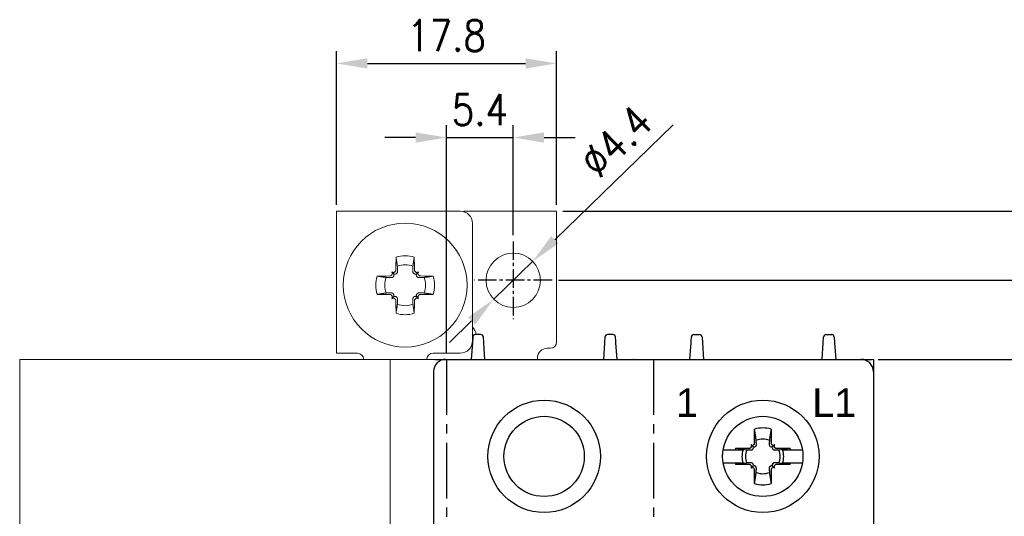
# Model space of a CAD drawing. Header units: millimetres. Extents: x -556 to 0, y 0 to 403.
# Tile 29 of 30: x -135 to -55, y 249 to 289. Entities that reach past the tile are written whole.
import ezdxf

# ---------------------------------------------------------------- set-up
doc = ezdxf.new("R2010")
doc.units = ezdxf.units.MM
doc.header["$LTSCALE"] = 2
doc.linetypes.add('CENTER2', pattern=[1.125, 0.75, -0.125, 0.125, -0.125])
doc.layers.get('DEFPOINTS').update_dxf_attribs({"color": 3})
doc.layers.add('0-CL', color=3, linetype='CENTER2')
doc.layers.add('0-DIM', color=3, linetype='Continuous')
doc.styles.add('ROMANS', font='romans.shx', dxfattribs={"width": 0.85})
doc.dimstyles.new('STAND01', dxfattribs={"dimtxt": 2.5, "dimasz": 2.5, "dimexe": 1, "dimexo": 0.5, "dimgap": 1, "dimtad": 1, "dimdec": 8, "dimdsep": 46, "dimtxsty": 'ROMANS', "dimcen": 0.09, "dimadec": 8, "dimazin": 2, "dimtp": 0.05, "dimtm": 0.05, "dimtfac": 0.6, "dimtdec": 8, "dimtmove": 0, "dimatfit": 0, "dimfxl": 1, "dimtolj": 1, "dimarcsym": 0})

# ---------------------------------------------------------------- blocks, each defined once
blk = doc.blocks.new('*D43')
at = {"layer": '0-DIM', "color": 0, "lineweight": -2, "transparency": 16777216}
for p, q in [((-91, 267.75), (-46.5, 267.75)), ((-47.5, 169.85), (-47.5, 265.25)), ((-66.8, 167.35), (-46.5, 167.35))]:
    blk.add_line(p, q, dxfattribs=at)
at = {"layer": '0-DIM', "color": 0, "transparency": 16777216}
for points in [[(-47.917, 265.25), (-47.083, 265.25), (-47.5, 267.75)], [(-47.917, 169.85), (-47.083, 169.85), (-47.5, 167.35)]]:
    blk.add_solid(points, dxfattribs=at)
at = {"layer": 'DEFPOINTS', "color": 0, "transparency": 16777216}
for p in [(-91.5, 267.75), (-47.5, 267.75), (-67.3, 167.35)]:
    blk.add_point(p, dxfattribs=at)
at = {"layer": '0-DIM', "color": 0, "transparency": 16777216, "insert": (-49.75, 217.55), "char_height": 2.5, "attachment_point": 5, "rotation": 90, "style": 'ROMANS'}
blk.add_mtext('\\A1;100.4', dxfattribs=at)
blk = doc.blocks.new('*D44')
at = {"layer": '0-DIM', "color": 0, "lineweight": -2, "transparency": 16777216}
for p, q in [((-90.65, 273.35), (-39.5, 273.35)), ((-40.5, 270.85), (-40.5, 165.85)), ((-65.55, 163.35), (-39.5, 163.35))]:
    blk.add_line(p, q, dxfattribs=at)
at = {"layer": '0-DIM', "color": 0, "transparency": 16777216}
for points in [[(-40.917, 270.85), (-40.083, 270.85), (-40.5, 273.35)], [(-40.917, 165.85), (-40.083, 165.85), (-40.5, 163.35)]]:
    blk.add_solid(points, dxfattribs=at)
at = {"layer": 'DEFPOINTS', "color": 0, "transparency": 16777216}
for p in [(-91.15, 273.35), (-66.05, 163.35), (-40.5, 163.35)]:
    blk.add_point(p, dxfattribs=at)
at = {"layer": '0-DIM', "color": 0, "transparency": 16777216, "insert": (-43.405, 218.35), "char_height": 2.5, "attachment_point": 5, "rotation": 90, "style": 'ROMANS'}
blk.add_mtext('\\A1;110 [4.33"]', dxfattribs=at)
blk = doc.blocks.new('*D45')
at = {"layer": '0-DIM', "color": 0, "lineweight": -2, "transparency": 16777216}
for p, q in [((-65.1, 261.35), (-52.5, 261.35)), ((-53.5, 173.85), (-53.5, 258.85)), ((-65, 171.35), (-52.5, 171.35))]:
    blk.add_line(p, q, dxfattribs=at)
at = {"layer": '0-DIM', "color": 0, "transparency": 16777216}
for points in [[(-53.917, 258.85), (-53.083, 258.85), (-53.5, 261.35)], [(-53.917, 173.85), (-53.083, 173.85), (-53.5, 171.35)]]:
    blk.add_solid(points, dxfattribs=at)
at = {"layer": 'DEFPOINTS', "color": 0, "transparency": 16777216}
for p in [(-65.6, 261.35), (-53.5, 261.35), (-65.5, 171.35)]:
    blk.add_point(p, dxfattribs=at)
at = {"layer": '0-DIM', "color": 0, "transparency": 16777216, "insert": (-55.75, 216.35), "char_height": 2.5, "attachment_point": 5, "rotation": 90, "style": 'ROMANS'}
blk.add_mtext('\\A1;90', dxfattribs=at)
blk = doc.blocks.new('*D46')
at = {"layer": '0-DIM', "color": 0, "lineweight": -2, "transparency": 16777216}
for p, q in [((-91.282, 271.029), (-81.718, 280.341)), ((-96.226, 266.215), (-93.074, 269.285)), ((-98.018, 264.471), (-99.809, 262.727))]:
    blk.add_line(p, q, dxfattribs=at)
at = {"layer": '0-DIM', "color": 0, "transparency": 16777216}
for points in [[(-91.573, 271.327), (-90.992, 270.73), (-93.074, 269.285)], [(-98.308, 264.77), (-97.727, 264.173), (-96.226, 266.215)]]:
    blk.add_solid(points, dxfattribs=at)
at = {"layer": 'DEFPOINTS', "color": 0, "transparency": 16777216}
for p in [(-93.074, 269.285), (-96.226, 266.215)]:
    blk.add_point(p, dxfattribs=at)
at = {"layer": '0-DIM', "color": 0, "transparency": 16777216, "insert": (-86.324, 278.997), "char_height": 2.5, "attachment_point": 5, "rotation": 44.23397, "style": 'ROMANS'}
blk.add_mtext('\\A1;∅4.4', dxfattribs=at)
blk = doc.blocks.new('*D53')
at = {"layer": '0-DIM', "color": 0, "lineweight": -2, "transparency": 16777216}
for p, q in [((-108.95, 273.85), (-108.95, 286.303)), ((-91.15, 273.85), (-91.15, 286.303)), ((-106.45, 285.303), (-93.65, 285.303))]:
    blk.add_line(p, q, dxfattribs=at)
at = {"layer": '0-DIM', "color": 0, "transparency": 16777216}
for points in [[(-106.45, 285.719), (-106.45, 284.886), (-108.95, 285.303)], [(-93.65, 285.719), (-93.65, 284.886), (-91.15, 285.303)]]:
    blk.add_solid(points, dxfattribs=at)
at = {"layer": 'DEFPOINTS', "color": 0, "transparency": 16777216}
for p in [(-91.15, 285.303), (-108.95, 273.35), (-91.15, 273.35)]:
    blk.add_point(p, dxfattribs=at)
at = {"layer": '0-DIM', "color": 0, "transparency": 16777216, "insert": (-100.05, 287.553), "char_height": 2.5, "attachment_point": 5, "style": 'ROMANS'}
blk.add_mtext('\\A1;17.8', dxfattribs=at)
blk = doc.blocks.new('*D54')
at = {"layer": '0-DIM', "color": 0, "lineweight": -2, "transparency": 16777216}
for p, q in [((-100.05, 261.85), (-100.05, 280.304)), ((-94.65, 271.4), (-94.65, 280.304)), ((-102.55, 279.304), (-105.05, 279.304)), ((-100.05, 279.304), (-94.65, 279.304)), ((-92.15, 279.304), (-89.65, 279.304))]:
    blk.add_line(p, q, dxfattribs=at)
at = {"layer": '0-DIM', "color": 0, "transparency": 16777216}
for points in [[(-102.55, 279.72), (-102.55, 278.887), (-100.05, 279.304)], [(-92.15, 279.72), (-92.15, 278.887), (-94.65, 279.304)]]:
    blk.add_solid(points, dxfattribs=at)
at = {"layer": 'DEFPOINTS', "color": 0, "transparency": 16777216}
for p in [(-94.65, 279.304), (-94.65, 270.9), (-100.05, 261.35)]:
    blk.add_point(p, dxfattribs=at)
at = {"layer": '0-DIM', "color": 0, "transparency": 16777216, "insert": (-97.35, 281.554), "char_height": 2.5, "attachment_point": 5, "style": 'ROMANS'}
blk.add_mtext('\\A1;5.4', dxfattribs=at)
blk = doc.blocks.new('*D55')
at = {"layer": '0-DIM', "color": 0, "lineweight": -2, "transparency": 16777216}
for p, q in [((-90.65, 273.35), (-32.5, 273.35)), ((-33.5, 270.85), (-33.5, 145.854)), ((-83.376, 143.354), (-32.5, 143.354))]:
    blk.add_line(p, q, dxfattribs=at)
at = {"layer": '0-DIM', "color": 0, "transparency": 16777216}
for points in [[(-33.917, 270.85), (-33.083, 270.85), (-33.5, 273.35)], [(-33.917, 145.854), (-33.083, 145.854), (-33.5, 143.354)]]:
    blk.add_solid(points, dxfattribs=at)
at = {"layer": 'DEFPOINTS', "color": 0, "transparency": 16777216}
for p in [(-91.15, 273.35), (-83.876, 143.354), (-33.5, 143.354)]:
    blk.add_point(p, dxfattribs=at)
at = {"layer": '0-DIM', "color": 0, "transparency": 16777216, "insert": (-36.405, 208.352), "char_height": 2.5, "attachment_point": 5, "rotation": 90, "style": 'ROMANS'}
blk.add_mtext('\\A1;130 [5.12"]', dxfattribs=at)
blk = doc.blocks.new('CGI1005-00')
at = {"linetype": 'Continuous', "lineweight": 0}
for p, q in [((-108.95, 273.35), (-108.95, 261.85)), ((-107.25, 273.35), (-108.95, 273.35)), ((-98.95, 273.35), (-107.25, 273.35)), ((-91.15, 273.35), (-98.65, 273.35)), ((-98.65, 273.35), (-98.65, 273.3039392)), ((-91.15, 271.65), (-91.15, 273.35)), ((-97.95, 272.35), (-97.95, 262.85)), ((-91.15, 271.65), (-91.15, 262.75)), ((-104.36032679, 268.31032679), (-104.48867431, 268.43867431)), ((-102.43967321, 268.31032679), (-102.31132569, 268.43867431)), ((-104.36032679, 266.38967321), (-104.48867431, 266.26132569)), ((-102.43967321, 266.38967321), (-102.31132569, 266.26132569)), ((-91.65, 262.25), (-91.9, 262.25)), ((-108.95, 261.85), (-107.25, 261.85)), ((-101.14183441, 261.85), (-98.95, 261.85)), ((-92.7, 261.45), (-92.7, 261.35)), ((-101.63993176, 261.39357787), (-101.64374433, 261.35)), ((-84.88993176, 261.39357787), (-84.89374433, 261.35))]:
    blk.add_line(p, q, dxfattribs=at)
for p, q in [((-97.92911308, 263.1633038), (-97.96160742, 262.6758887)), ((-97.27044395, 263.35), (-97.72955605, 263.35)), ((-97.03839258, 262.6758887), (-97.07088692, 263.1633038)), ((-87.22911308, 263.1633038), (-87.26160742, 262.6758887)), ((-86.57044395, 263.35), (-87.02955605, 263.35)), ((-86.35, 262.85), (-86.37088692, 263.1633038)), ((-80.25, 262.85), (-80.22911308, 263.1633038)), ((-80.02955605, 263.35), (-79.57044395, 263.35)), ((-79.37088692, 263.1633038), (-79.33839258, 262.6758887)), ((-69.56160742, 262.6758887), (-69.52911308, 263.1633038)), ((-69.32955605, 263.35), (-68.87044395, 263.35)), ((-68.67088692, 263.1633038), (-68.63839258, 262.6758887)), ((-97.96160742, 262.6758887), (-98.05, 261.35)), ((-96.95, 261.35), (-97.03839258, 262.6758887)), ((-87.26160742, 262.6758887), (-87.35, 261.35)), ((-86.33839258, 262.6758887), (-86.35, 262.85)), ((-86.25, 261.35), (-86.33839258, 262.6758887)), ((-80.35, 261.35), (-80.26160742, 262.6758887)), ((-80.26160742, 262.6758887), (-80.25, 262.85)), ((-79.33839258, 262.6758887), (-79.25, 261.35)), ((-69.65, 261.35), (-69.56160742, 262.6758887)), ((-68.63839258, 262.6758887), (-68.55, 261.35)), ((-101, 261.35), (-65.6, 261.35)), ((-100.1, 261.35), (-66.5, 261.35)), ((-100.1, 261.35), (-66.5, 261.35)), ((-65.5, 261.35), (-65.5, 171.35)), ((-101.1, 260.35), (-101.1, 172.35)), ((-65.5, 260.35), (-65.5, 260.1146085)), ((-65.5, 260.35), (-65.5, 172.35)), ((-65.5, 260.1146085), (-65.5, 258.43446465)), ((-65.5, 258.43446465), (-65.5, 246.9702589)), ((-75.11380726, 254.584631), (-75.116874, 255.70119946)), ((-75.02426151, 255.08766121), (-75.116874, 255.70119946)), ((-73.783126, 255.70119946), (-73.87573848, 255.08766121)), ((-73.783126, 255.70119946), (-73.78619273, 254.584631)), ((-75.26317168, 254.31317169), (-75.40316864, 254.45316865)), ((-75.18047734, 254.45255701), (-75.15962232, 254.47341203)), ((-75.03684301, 254.30892267), (-75.01611434, 254.32990404)), ((-73.88388566, 254.32990404), (-73.86315699, 254.30892267)), ((-73.74037767, 254.47341203), (-73.71952266, 254.45255701)), ((-73.63682831, 254.31317169), (-73.49683135, 254.45316865)), ((-77.65485742, 254.0398045), (-76.68575738, 254.0398045)), ((-76.68575738, 254.0398045), (-76.04970481, 254.0398045)), ((-76.65119945, 254.166874), (-75.534631, 254.16380726)), ((-76.65119945, 254.166874), (-76.0376612, 254.07426151)), ((-76.0376612, 254.07426151), (-75.80738972, 254.0398045)), ((-75.42341202, 254.20962232), (-75.402557, 254.23047734)), ((-75.27990404, 254.06611434), (-75.25892267, 254.08684301)), ((-73.64107732, 254.08684301), (-73.62009595, 254.06611434)), ((-73.49744299, 254.23047734), (-73.47658797, 254.20962232)), ((-73.36536899, 254.16380726), (-72.24880054, 254.166874)), ((-73.15284181, 254.03083688), (-73.09261027, 254.0398045)), ((-73.09261027, 254.0398045), (-72.86233879, 254.07426151)), ((-72.86233879, 254.07426151), (-72.24880054, 254.166874)), ((-72.85029518, 254.0398045), (-72.21424261, 254.0398045)), ((-72.21424261, 254.0398045), (-71.24514257, 254.0398045)), ((-76.68575738, 252.9601955), (-77.65485742, 252.9601955)), ((-76.04970481, 252.9601955), (-76.68575738, 252.9601955)), ((-76.0376612, 252.92573849), (-76.65119945, 252.833126)), ((-75.534631, 252.83619274), (-76.65119945, 252.833126)), ((-75.80738972, 252.9601955), (-76.0376612, 252.92573849)), ((-75.402557, 252.76952266), (-75.42341202, 252.79037768)), ((-75.26317168, 252.68682832), (-75.40316864, 252.54683136)), ((-75.25892267, 252.91315699), (-75.27990404, 252.93388566)), ((-75.01611434, 252.67009596), (-75.03684301, 252.69107733)), ((-73.86315699, 252.69107733), (-73.88388566, 252.67009596)), ((-73.62009595, 252.93388566), (-73.64107732, 252.91315699)), ((-73.63682831, 252.68682832), (-73.49683135, 252.54683136)), ((-73.47658797, 252.79037768), (-73.49744299, 252.76952266)), ((-72.24880054, 252.833126), (-73.36536899, 252.83619274)), ((-73.09261027, 252.9601955), (-73.15284181, 252.96916312)), ((-72.86233879, 252.92573849), (-73.09261027, 252.9601955)), ((-72.24880054, 252.833126), (-72.86233879, 252.92573849)), ((-72.21424261, 252.9601955), (-72.85029518, 252.9601955)), ((-71.24514257, 252.9601955), (-72.21424261, 252.9601955)), ((-75.15962232, 252.52658798), (-75.18047734, 252.54744299)), ((-75.116874, 251.29880054), (-75.11380726, 252.415369)), ((-75.116874, 251.29880054), (-75.02426151, 251.9123388)), ((-73.87573848, 251.9123388), (-73.783126, 251.29880054)), ((-73.78619273, 252.415369), (-73.783126, 251.29880054)), ((-73.71952266, 252.54744299), (-73.74037767, 252.52658798))]:
    blk.add_line(p, q)
at = {"color": 0, "linetype": 'Continuous', "lineweight": 0}
for p, q in [((-134.6, 171.35), (-134.6, 261.35)), ((-65.5, 261.35), (-134.6, 261.35)), ((-104.6, 171.35), (-104.6, 261.35)), ((-101.63993176, 261.39357787), (-101.64374433, 261.35)), ((-65.5, 171.35), (-65.5, 261.35))]:
    blk.add_line(p, q, dxfattribs=at)
for points in [[(-74.98083688, 254.79715819), (-74.98083688, 254.79715819, 0.0003477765), (-75.02426151, 255.08766121)], [(-73.87573848, 255.08766121), (-73.87573848, 255.08766121, 0.0003477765), (-73.91916312, 254.79715819)], [(-75.26317168, 254.31317169, 0.1938267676), (-75.14866318, 254.26398471, 0.2050295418), (-75.03684301, 254.30892267)], [(-75.25892267, 254.08684301, 0.249296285), (-75.21667602, 254.2251775, 0.1518698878), (-75.26317168, 254.31317169)], [(-75.01611434, 254.32990404, 0.1057065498), (-74.98210792, 254.38323038, 0.0970080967), (-74.9720662, 254.44288994)], [(-74.9720662, 254.44288994), (-74.9720662, 254.44288994, 0.0003123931), (-74.98083688, 254.79715819)], [(-73.92793379, 254.44288994, 0.1621469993), (-73.89931476, 254.34825843, 0.0395956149), (-73.88388566, 254.32990404)], [(-73.91916312, 254.79715819), (-73.91916312, 254.79715819, 0.0002825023), (-73.92793379, 254.44288994)], [(-73.86315699, 254.30892267, 0.2492962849), (-73.72482249, 254.26667602, 0.1518698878), (-73.63682831, 254.31317169)], [(-73.63682831, 254.31317169, 0.1938267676), (-73.68601528, 254.19866318, 0.2050295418), (-73.64107732, 254.08684301)], [(-75.80738972, 254.0398045), (-75.80738972, 254.0398045, 0.0000902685), (-75.74715819, 254.03083688)], [(-75.74715819, 254.03083688), (-75.74715819, 254.03083688, 0.0002916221), (-75.39288994, 254.0220662)], [(-75.39288994, 254.0220662), (-75.39288994, 254.0220662, 0.1271903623), (-75.31596641, 254.0398045)], [(-75.31596641, 254.0398045), (-75.31596641, 254.0398045, 0.0741445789), (-75.27990404, 254.06611434)], [(-73.62009595, 254.06611434), (-73.62009595, 254.06611434, 0.0741605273), (-73.58403358, 254.0398045)], [(-73.58403358, 254.0398045), (-73.58403358, 254.0398045, 0.1275463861), (-73.50711005, 254.0220662)], [(-73.50711005, 254.0220662), (-73.50711005, 254.0220662, 0.0003019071), (-73.15284181, 254.03083688)], [(-75.74715819, 252.96916312), (-75.74715819, 252.96916312, 0.0000912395), (-75.80738972, 252.9601955)], [(-75.39288994, 252.9779338), (-75.39288994, 252.9779338, 0.0002916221), (-75.74715819, 252.96916312)], [(-75.31596641, 252.9601955), (-75.31596641, 252.9601955, 0.1275463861), (-75.39288994, 252.9779338)], [(-75.27990404, 252.93388566), (-75.27990404, 252.93388566, 0.0741605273), (-75.31596641, 252.9601955)], [(-75.26317168, 252.68682832, 0.1938267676), (-75.21398471, 252.80133682, 0.2050295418), (-75.25892267, 252.91315699)], [(-75.03684301, 252.69107733, 0.249296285), (-75.1751775, 252.73332398, 0.1518698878), (-75.26317168, 252.68682832)], [(-74.9720662, 252.55711006, 0.1621469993), (-75.00068524, 252.65174157, 0.0395956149), (-75.01611434, 252.67009596)], [(-73.88388566, 252.67009596, 0.1057065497), (-73.91789207, 252.61676963, 0.0970080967), (-73.92793379, 252.55711006)], [(-73.63682831, 252.68682832, 0.1938267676), (-73.75133682, 252.73601529, 0.2050295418), (-73.86315699, 252.69107733)], [(-73.64107732, 252.91315699, 0.2492962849), (-73.68332398, 252.7748225, 0.1518698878), (-73.63682831, 252.68682832)], [(-73.58403358, 252.9601955), (-73.58403358, 252.9601955, 0.0741445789), (-73.62009595, 252.93388566)], [(-73.50711005, 252.9779338), (-73.50711005, 252.9779338, 0.1271903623), (-73.58403358, 252.9601955)], [(-73.15284181, 252.96916312), (-73.15284181, 252.96916312, 0.0002735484), (-73.50711005, 252.9779338)], [(-75.02426151, 251.9123388), (-75.02426151, 251.9123388, 0.0003394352), (-74.98083688, 252.20284181)], [(-74.98083688, 252.20284181), (-74.98083688, 252.20284181, 0.0002916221), (-74.9720662, 252.55711006)], [(-73.92793379, 252.55711006), (-73.92793379, 252.55711006, 0.0002916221), (-73.91916312, 252.20284181)], [(-73.91916312, 252.20284181), (-73.91916312, 252.20284181, 0.000382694), (-73.87573848, 251.9123388)]]:
    blk.add_lwpolyline(points, format="xyb")
blk.add_circle((-103.40003062, 267.36115001), 5.0111274, dxfattribs=at)
at = {"linetype": 'Continuous', "lineweight": 0}
blk.add_circle((-94.65, 267.75), 2.2, dxfattribs=at)
for centre, radius in [((-92.15, 253.5), 4.55), ((-74.45, 253.5), 4.55), ((-92.15, 253.5), 3.25), ((-74.45, 253.5), 3.25)]:
    blk.add_circle(centre, radius)
for centre, radius, start, end in [((-98.95, 272.35), 1, 0, 90), ((-103.4, 267.35), 2.38382132, 71.9851439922, 108.0148560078), ((-103.4, 267.35), 1.6552079, 67.7441183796, 112.2558816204), ((-103.4, 267.35), 2.38382132, 161.9851439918, 179.9999999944), ((-103.4, 267.35), 1.6552079, 157.7441183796, 179.9999999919), ((-103.4, 267.35), 1.6552079, 0.000000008, 22.2558816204), ((-103.4, 267.35), 2.38382132, 0.0000000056, 18.0148560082), ((-103.4, 267.35), 2.38382132, 180.0000000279, 198.0148560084), ((-103.4, 267.35), 1.6552079, 180.0000000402, 202.2558816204), ((-103.4, 267.35), 1.6552079, 337.7441183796, 359.9999999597), ((-103.4, 267.35), 2.38382132, 341.9851439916, 359.999999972), ((-103.4, 267.35), 1.6552079, 247.7441183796, 292.2558816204), ((-103.4, 267.35), 2.38382132, 251.9851439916, 288.0148560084), ((-98.65, 263.25), 1, 5.7391704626, 45.5729959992), ((-98.95, 262.85), 1, 270, 0), ((-98.65, 263.25), 1, 308.6525901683, 312.6595328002), ((-91.9, 261.45), 0.8, 90, 180), ((-91.65, 262.75), 0.5, 270, 0), ((-107.25, 261.35), 0.5, 0, 90), ((-101.14183441, 261.35), 0.5, 90, 175)]:
    blk.add_arc(centre, radius, start, end, dxfattribs=at)
for centre, radius, start, end in [((-97.72955605, 263.15), 0.2, 90, 176.1859251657), ((-97.27044395, 263.15), 0.2, 3.8140748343, 90), ((-87.02955605, 263.15), 0.2, 90, 176.1859251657), ((-86.57044395, 263.15), 0.2, 3.8140748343, 90.0000000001), ((-80.02955605, 263.15), 0.2, 89.9999999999, 176.1859251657), ((-79.57044395, 263.15), 0.2, 3.8140748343, 90), ((-69.32955605, 263.15), 0.2, 90, 176.1859251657), ((-68.87044395, 263.15), 0.2, 3.8140748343, 90), ((-100.1, 260.35), 1, 90, 180.0000000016), ((-66.5, 260.35), 1, 0, 90), ((-74.45, 253.5), 2.3, 89.9999999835, 106.8546763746), ((-74.45, 253.5), 2.3, 73.1453236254, 90), ((-74.45, 253.5), 1.4015731, 89.9999999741, 112.2558816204), ((-74.45, 253.5), 1.4015731, 67.7441183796, 90.0000000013), ((-74.45, 253.5), 2.3, 163.1453236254, 166.4262014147), ((-74.45, 253.5), 1.68832591, 161.3535439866, 198.6464560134), ((-74.45, 253.5), 1.4015731, 157.7441183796, 202.2558816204), ((-74.45, 253.5), 1.4015731, 337.7441183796, 22.2558816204), ((-74.45, 253.5), 1.68832591, 341.3535439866, 18.6464560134), ((-74.45, 253.5), 2.3, 13.5737985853, 16.8546763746), ((-74.45, 253.5), 2.3, 193.5737985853, 196.8546763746), ((-74.45, 253.5), 2.3, 343.1453236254, 346.4262014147), ((-74.45, 253.5), 1.4015731, 247.7441183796, 270.0000000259), ((-74.45, 253.5), 1.4015731, 269.9999999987, 292.2558816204), ((-74.45, 253.5), 2.3, 253.1453236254, 270.0000000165), ((-74.45, 253.5), 2.3, 270, 286.8546763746)]:
    blk.add_arc(centre, radius, start, end)
for centre, major_axis, ratio, start_param, end_param in [((-103.41115001, 267.34996938), (0.02746563, -9.99995603), 0.0739127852, 4.4834980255, 4.5873676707), ((-103.38884999, 267.34996938), (-0.02746563, -9.99995603), 0.0739127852, 1.6958176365, 1.7996872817), ((-103.39996937, 267.36115001), (9.99995603, -0.02746563), 0.0739127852, 1.6958176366, 1.7996872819), ((-103.62004918, 267.57004918), (-7.06760521, -7.06760521), 0.1045284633, 4.7309442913, 4.7344297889), ((-103.62004918, 267.57004918), (-7.06760521, -7.06760521), 0.1045284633, 4.690348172, 4.6938336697), ((-103.17995082, 267.57004918), (7.06760521, -7.06760521), 0.1045284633, 1.5893516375, 1.5928371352), ((-103.17995082, 267.57004918), (7.06760521, -7.06760521), 0.1045284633, 1.5487555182, 1.5522410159), ((-103.40003062, 267.36115001), (9.99995603, 0.02746563), 0.0739127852, 1.3419053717, 1.445775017), ((-103.39996937, 267.33884999), (-9.99995603, -0.02746563), 0.0739127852, 1.3419053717, 1.445775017), ((-103.62004918, 267.12995082), (7.06760521, -7.06760521), 0.1045284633, 4.6903481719, 4.6938336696), ((-103.62004918, 267.12995082), (7.06760521, -7.06760521), 0.1045284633, 4.7309442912, 4.7344297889), ((-103.17995082, 267.12995082), (-7.06760521, -7.06760521), 0.1045284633, 1.5487555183, 1.552241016), ((-103.17995082, 267.12995082), (-7.06760521, -7.06760521), 0.1045284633, 1.5893516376, 1.5928371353), ((-103.40003062, 267.33884999), (-9.99995603, 0.02746563), 0.0739127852, 1.6958176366, 1.7996872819), ((-103.41115001, 267.35003062), (-0.02746563, -9.99995603), 0.0739127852, 4.8374102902, 4.9412799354), ((-103.38884999, 267.35003062), (0.02746563, -9.99995603), 0.0739127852, 1.3419053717, 1.445775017)]:
    blk.add_ellipse(centre, major_axis=major_axis, ratio=ratio, start_param=start_param, end_param=end_param, dxfattribs=at)
for centre, major_axis, start_param, end_param in [((-75.51420847, 254.34212881), (0.11165147, -0.11165147), 0, 1.5707963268), ((-75.29212881, 254.56420848), (0.11165147, -0.11165147), 4.7123889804, 6.2831853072), ((-75.27127379, 254.5850635), (0.11165147, -0.11165147), 0, 0.7853981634), ((-73.6287262, 254.5850635), (-0.11165147, -0.11165147), 5.4977871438, 6.2831853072), ((-73.60787118, 254.56420848), (-0.11165147, -0.11165147), 0, 1.5707963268), ((-73.38579152, 254.34212881), (-0.11165147, -0.11165147), 4.7123889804, 6.2831853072), ((-75.53506349, 254.32127379), (0.11165147, -0.11165147), 5.4977871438, 6.2831853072), ((-73.3649365, 254.32127379), (-0.11165147, -0.11165147), 0, 0.7853981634), ((-75.53506349, 252.67872621), (0.11165147, 0.11165147), 0, 0.7853981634), ((-75.51420847, 252.65787119), (0.11165147, 0.11165147), 4.7123889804, 6.2831853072), ((-73.38579152, 252.65787119), (-0.11165147, 0.11165147), 0, 1.5707963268), ((-73.3649365, 252.67872621), (-0.11165147, 0.11165147), 5.4977871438, 6.2831853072), ((-75.29212881, 252.43579152), (0.11165147, 0.11165147), 0, 1.5707963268), ((-75.27127379, 252.4149365), (0.11165147, 0.11165147), 5.4977871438, 6.2831853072), ((-73.6287262, 252.4149365), (-0.11165147, 0.11165147), 0, 0.7853981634), ((-73.60787118, 252.43579152), (-0.11165147, 0.11165147), 4.7123889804, 6.2831853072)]:
    blk.add_ellipse(centre, major_axis=major_axis, ratio=0.9945218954, start_param=start_param, end_param=end_param)
for points, weights in [([(-104.02689944, 268.88189761), (-104.07140407, 269.18119444), (-104.13722911, 269.61695772)], [1, 1.05243701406, 1.06785659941]), ([(-102.66277088, 269.61695772), (-102.72859592, 269.18119444), (-102.77310056, 268.88189761)], [1.06785659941, 1.05243701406, 1]), ([(-104.01654158, 268.46351943), (-104.02091745, 268.64512435), (-104.02689944, 268.88189761)], [1.20760574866, 1.11053776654, 1]), ([(-102.77310056, 268.88189761), (-102.77908255, 268.64512435), (-102.78345841, 268.46351943)], [1, 1.11053776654, 1.20760574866]), ([(-105.66695772, 268.08722911), (-105.23119444, 268.02140407), (-104.93189761, 267.97689944)], [1.06785659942, 1.05243701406, 1]), ([(-104.93189761, 267.97689944), (-104.69512435, 267.97091745), (-104.51351943, 267.96654158)], [1, 1.11053776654, 1.20760574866]), ([(-104.38008711, 268.01856087), (-104.36765834, 268.0308276), (-104.35530886, 268.04304068)], [1.20611527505, 1.20789691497, 1.20940093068]), ([(-104.09304068, 268.30530886), (-104.0808276, 268.31765834), (-104.06856087, 268.33008711)], [1.20940093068, 1.20789691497, 1.20611527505]), ([(-102.73143913, 268.33008711), (-102.71917239, 268.31765834), (-102.70695931, 268.30530886)], [1.20611527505, 1.20789691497, 1.20940093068]), ([(-102.44469114, 268.04304068), (-102.43234165, 268.0308276), (-102.41991289, 268.01856087)], [1.20940093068, 1.20789691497, 1.20611527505]), ([(-102.28648057, 267.96654158), (-102.10487564, 267.97091745), (-101.86810239, 267.97689944)], [1.20760574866, 1.11053776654, 1]), ([(-101.86810239, 267.97689944), (-101.56880556, 268.02140407), (-101.13304228, 268.08722911)], [1, 1.05243701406, 1.06785659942]), ([(-105.66695772, 266.61277089), (-105.23119444, 266.67859593), (-104.93189761, 266.72310056)], [1.06785659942, 1.05243701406, 1]), ([(-104.93189761, 266.72310056), (-104.69512435, 266.72908255), (-104.51351943, 266.73345841)], [1, 1.11053776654, 1.20760574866]), ([(-104.38008711, 266.68143913), (-104.36765834, 266.66917239), (-104.35530886, 266.65695931)], [1.20611527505, 1.20789691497, 1.20940093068]), ([(-104.09304068, 266.39469114), (-104.0808276, 266.38234166), (-104.06856087, 266.36991289)], [1.20940093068, 1.20789691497, 1.20611527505]), ([(-104.01654158, 266.23648057), (-104.02091745, 266.05487564), (-104.02689944, 265.81810239)], [1.20760574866, 1.11053776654, 1]), ([(-102.77310056, 265.81810239), (-102.77908255, 266.05487564), (-102.78345841, 266.23648057)], [1, 1.11053776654, 1.20760574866]), ([(-102.73143913, 266.36991289), (-102.71917239, 266.38234166), (-102.70695931, 266.39469114)], [1.20611527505, 1.20789691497, 1.20940093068]), ([(-102.44469114, 266.65695931), (-102.43234165, 266.66917239), (-102.41991289, 266.68143913)], [1.20940093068, 1.20789691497, 1.20611527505]), ([(-102.28648057, 266.73345841), (-102.10487564, 266.72908255), (-101.86810239, 266.72310056)], [1.20760574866, 1.11053776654, 1]), ([(-101.86810239, 266.72310056), (-101.56880556, 266.67859593), (-101.13304228, 266.61277089)], [1, 1.05243701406, 1.06785659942]), ([(-104.02689944, 265.81810239), (-104.07140407, 265.51880556), (-104.13722911, 265.08304228)], [1, 1.05243701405, 1.06785659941]), ([(-102.66277088, 265.08304228), (-102.72859592, 265.51880556), (-102.77310056, 265.81810239)], [1.06785659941, 1.05243701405, 1])]:
    blk.add_rational_spline(points, weights, degree=2, dxfattribs=at)
for points, knots in [([(-104.20287253, 268.46439877), (-104.20286966, 268.46440163), (-104.20286679, 268.46440448), (-104.18533867, 268.48185427), (-104.17145894, 268.50293963), (-104.1624493, 268.52434123), (-104.15343352, 268.54575742), (-104.1480913, 268.57034587), (-104.1479306, 268.59490844)], [-0.06989304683, -0.06989304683, -0.06989304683, -0.06989304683, -0.06988160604, -0.06988160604, 0, 0, 0, 0.06992925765, 0.06992925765, 0.06992925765, 0.06992925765]), ([(-102.6520694, 268.59490844), (-102.6519087, 268.57034587), (-102.64656647, 268.54575742), (-102.6375507, 268.52434123), (-102.62854106, 268.50293963), (-102.61466133, 268.48185427), (-102.59713321, 268.46440448), (-102.59713034, 268.46440163), (-102.59712747, 268.46439877)], [-0.06992925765, -0.06992925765, -0.06992925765, -0.06992925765, 0, 0, 0, 0.06988160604, 0.06988160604, 0.06989304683, 0.06989304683, 0.06989304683, 0.06989304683]), ([(-104.64490844, 268.0979306), (-104.62034587, 268.0980913), (-104.59575742, 268.10343352), (-104.57434123, 268.1124493), (-104.55293963, 268.12145894), (-104.53185427, 268.13533867), (-104.51440448, 268.15286679), (-104.51440163, 268.15286966), (-104.51439877, 268.15287253)], [-0.06992925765, -0.06992925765, -0.06992925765, -0.06992925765, 0, 0, 0, 0.06988160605, 0.06988160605, 0.06989304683, 0.06989304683, 0.06989304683, 0.06989304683]), ([(-104.51351943, 267.96654158), (-104.49714187, 267.96614696), (-104.48085265, 267.96790602), (-104.44581654, 267.97616188), (-104.42511944, 267.98471552), (-104.39714269, 268.00328456), (-104.388169, 268.01058433), (-104.38008711, 268.01856087)], [0.09817299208, 0.09817299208, 0.09817299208, 0.09817299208, 0.15007658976, 0.15007658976, 0.21782125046, 0.21782125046, 0.25295973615, 0.25295973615, 0.25295973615, 0.25295973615]), ([(-104.489822, 268.17755383), (-104.48981408, 268.17756177), (-104.48980617, 268.17756972), (-104.47337237, 268.19407332), (-104.45910401, 268.21492387), (-104.44010563, 268.26052805), (-104.43537558, 268.28528167), (-104.43527373, 268.30845716), (-104.43517182, 268.33164708), (-104.43968964, 268.35634627), (-104.458292, 268.40170781), (-104.47237626, 268.42237027), (-104.48865857, 268.43865857), (-104.48866644, 268.43866644), (-104.48867431, 268.43867431)], [-0.13973193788, -0.13973193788, -0.13973193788, -0.13973193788, -0.13969828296, -0.13969828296, -0.06984914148, -0.06984914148, 0, 0, 0, 0.06989261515, 0.06989261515, 0.1397852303, 0.1397852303, 0.13981901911, 0.13981901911, 0.13981901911, 0.13981901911]), ([(-104.48867431, 268.43867431), (-104.48866644, 268.43866644), (-104.48865857, 268.43865857), (-104.47237027, 268.42237626), (-104.45170781, 268.408292), (-104.40634627, 268.38968964), (-104.38164708, 268.38517182), (-104.35845716, 268.38527373), (-104.33528167, 268.38537558), (-104.31052805, 268.39010563), (-104.26492387, 268.40910401), (-104.24407332, 268.42337237), (-104.22756972, 268.43980617), (-104.22756177, 268.43981408), (-104.22755383, 268.439822)], [-0.13981901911, -0.13981901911, -0.13981901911, -0.13981901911, -0.1397852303, -0.1397852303, -0.06989261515, -0.06989261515, 0, 0, 0, 0.06984914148, 0.06984914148, 0.13969828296, 0.13969828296, 0.13973193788, 0.13973193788, 0.13973193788, 0.13973193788]), ([(-104.35530886, 268.04304068), (-104.34899241, 268.04928736), (-104.3432342, 268.05593083), (-104.32550768, 268.07958113), (-104.31526256, 268.09988838), (-104.30312701, 268.14259936), (-104.30121492, 268.16499969), (-104.30432523, 268.20803172), (-104.31033709, 268.23169866), (-104.33049918, 268.27500197), (-104.34464361, 268.29464361), (-104.36032679, 268.31032679)], [0.25797422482, 0.25797422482, 0.25797422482, 0.25797422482, 0.28558620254, 0.28558620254, 0.3535988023, 0.3535988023, 0.42161140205, 0.42161140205, 0.49706211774, 0.49706211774, 0.57251283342, 0.57251283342, 0.57251283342, 0.57251283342]), ([(-104.36032679, 268.31032679), (-104.34464361, 268.29464361), (-104.32500197, 268.28049918), (-104.28169866, 268.26033709), (-104.25803172, 268.25432523), (-104.21499969, 268.25121492), (-104.19259936, 268.25312701), (-104.14988838, 268.26526256), (-104.12958113, 268.27550768), (-104.10593083, 268.2932342), (-104.09928736, 268.29899241), (-104.09304068, 268.30530886)], [0.69104318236, 0.69104318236, 0.69104318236, 0.69104318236, 0.76649389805, 0.76649389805, 0.84194461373, 0.84194461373, 0.90995721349, 0.90995721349, 0.97796981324, 0.97796981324, 1.00558179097, 1.00558179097, 1.00558179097, 1.00558179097]), ([(-104.06856087, 268.33008711), (-104.06058433, 268.338169), (-104.05328456, 268.34714269), (-104.03471552, 268.37511944), (-104.02616188, 268.39581654), (-104.01790602, 268.43085265), (-104.01614696, 268.44714187), (-104.01654158, 268.46351943)], [-0.25295973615, -0.25295973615, -0.25295973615, -0.25295973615, -0.21782125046, -0.21782125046, -0.15007658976, -0.15007658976, -0.09817299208, -0.09817299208, -0.09817299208, -0.09817299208]), ([(-102.78345841, 268.46351943), (-102.78385304, 268.44714187), (-102.78209398, 268.43085265), (-102.77383811, 268.39581654), (-102.76528448, 268.37511944), (-102.74671544, 268.34714269), (-102.73941566, 268.338169), (-102.73143913, 268.33008711)], [0.09817299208, 0.09817299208, 0.09817299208, 0.09817299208, 0.15007658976, 0.15007658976, 0.21782125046, 0.21782125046, 0.25295973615, 0.25295973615, 0.25295973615, 0.25295973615]), ([(-102.70695931, 268.30530886), (-102.70071263, 268.29899241), (-102.69406917, 268.2932342), (-102.67041887, 268.27550768), (-102.65011162, 268.26526256), (-102.60740064, 268.25312701), (-102.58500031, 268.25121492), (-102.54196828, 268.25432523), (-102.51830134, 268.26033709), (-102.47499803, 268.28049918), (-102.45535639, 268.29464361), (-102.43967321, 268.31032679)], [0.25797422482, 0.25797422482, 0.25797422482, 0.25797422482, 0.28558620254, 0.28558620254, 0.3535988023, 0.3535988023, 0.42161140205, 0.42161140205, 0.49706211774, 0.49706211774, 0.57251283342, 0.57251283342, 0.57251283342, 0.57251283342]), ([(-102.57244617, 268.439822), (-102.57243822, 268.43981408), (-102.57243028, 268.43980617), (-102.55592667, 268.42337237), (-102.53507612, 268.40910401), (-102.48947194, 268.39010563), (-102.46471832, 268.38537558), (-102.44154283, 268.38527373), (-102.41834729, 268.38517179), (-102.3936425, 268.38969182), (-102.34827244, 268.40830253), (-102.32760706, 268.42239293), (-102.31132569, 268.43867431)], [-0.13973193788, -0.13973193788, -0.13973193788, -0.13973193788, -0.13969828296, -0.13969828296, -0.06984914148, -0.06984914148, 0, 0, 0, 0.06990957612, 0.06990957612, 0.13981915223, 0.13981915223, 0.13981915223, 0.13981915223]), ([(-102.43967321, 268.31032679), (-102.45535639, 268.29464361), (-102.46950082, 268.27500197), (-102.48966291, 268.23169866), (-102.49567477, 268.20803172), (-102.49878507, 268.16499969), (-102.49687299, 268.14259936), (-102.48473744, 268.09988838), (-102.47449231, 268.07958113), (-102.4567658, 268.05593083), (-102.45100759, 268.04928736), (-102.44469114, 268.04304068)], [0.69104318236, 0.69104318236, 0.69104318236, 0.69104318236, 0.76649389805, 0.76649389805, 0.84194461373, 0.84194461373, 0.90995721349, 0.90995721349, 0.97796981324, 0.97796981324, 1.00558179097, 1.00558179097, 1.00558179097, 1.00558179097]), ([(-102.41991289, 268.01856087), (-102.411831, 268.01058433), (-102.40285731, 268.00328456), (-102.37488055, 267.98471552), (-102.35418346, 267.97616188), (-102.31914735, 267.96790602), (-102.30285813, 267.96614696), (-102.28648057, 267.96654158)], [-0.25295973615, -0.25295973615, -0.25295973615, -0.25295973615, -0.21782125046, -0.21782125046, -0.15007658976, -0.15007658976, -0.09817299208, -0.09817299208, -0.09817299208, -0.09817299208]), ([(-102.31132569, 268.43867431), (-102.31133356, 268.43866644), (-102.31134143, 268.43865857), (-102.32762373, 268.42237027), (-102.34170799, 268.40170781), (-102.36031035, 268.35634627), (-102.36482818, 268.33164708), (-102.36472627, 268.30845716), (-102.36462441, 268.28528167), (-102.35989437, 268.26052805), (-102.34089598, 268.21492387), (-102.32662763, 268.19407332), (-102.31019383, 268.17756972), (-102.31018591, 268.17756177), (-102.310178, 268.17755383)], [-0.13981901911, -0.13981901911, -0.13981901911, -0.13981901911, -0.1397852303, -0.1397852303, -0.06989261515, -0.06989261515, 0, 0, 0, 0.06984914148, 0.06984914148, 0.13969828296, 0.13969828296, 0.13973193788, 0.13973193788, 0.13973193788, 0.13973193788]), ([(-102.28560123, 268.15287253), (-102.28559837, 268.15286966), (-102.28559551, 268.15286679), (-102.26814573, 268.13533867), (-102.24706037, 268.12145894), (-102.22565877, 268.1124493), (-102.20424257, 268.10343352), (-102.17965413, 268.0980913), (-102.15509155, 268.0979306)], [-0.06989304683, -0.06989304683, -0.06989304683, -0.06989304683, -0.06988160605, -0.06988160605, 0, 0, 0, 0.06992925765, 0.06992925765, 0.06992925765, 0.06992925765]), ([(-104.51439877, 266.54712747), (-104.51440163, 266.54713034), (-104.51440448, 266.54713321), (-104.53185427, 266.56466133), (-104.55293963, 266.57854106), (-104.57434123, 266.5875507), (-104.59575742, 266.59656648), (-104.62034587, 266.6019087), (-104.64490844, 266.6020694)], [-0.06989304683, -0.06989304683, -0.06989304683, -0.06989304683, -0.06988160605, -0.06988160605, 0, 0, 0, 0.06992925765, 0.06992925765, 0.06992925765, 0.06992925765]), ([(-104.51351943, 266.73345841), (-104.49714187, 266.73385304), (-104.48085265, 266.73209398), (-104.44581654, 266.72383811), (-104.42511944, 266.71528448), (-104.39714269, 266.69671544), (-104.388169, 266.68941566), (-104.38008711, 266.68143913)], [0.09817299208, 0.09817299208, 0.09817299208, 0.09817299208, 0.15007658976, 0.15007658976, 0.21782125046, 0.21782125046, 0.25295973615, 0.25295973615, 0.25295973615, 0.25295973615]), ([(-104.48867431, 266.26132569), (-104.48866644, 266.26133356), (-104.48865857, 266.26134143), (-104.47237626, 266.27762973), (-104.458292, 266.29829219), (-104.43968964, 266.34365373), (-104.43517182, 266.36835292), (-104.43527373, 266.39154284), (-104.43537558, 266.41471833), (-104.44010563, 266.43947195), (-104.45910401, 266.48507612), (-104.47337237, 266.50592667), (-104.48980617, 266.52243028), (-104.48981408, 266.52243822), (-104.489822, 266.52244617)], [-0.13981901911, -0.13981901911, -0.13981901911, -0.13981901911, -0.1397852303, -0.1397852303, -0.06989261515, -0.06989261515, 0, 0, 0, 0.06984914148, 0.06984914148, 0.13969828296, 0.13969828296, 0.13973193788, 0.13973193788, 0.13973193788, 0.13973193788]), ([(-104.22755383, 266.260178), (-104.22756177, 266.26018592), (-104.22756972, 266.26019383), (-104.24407332, 266.27662763), (-104.26492387, 266.29089599), (-104.31052805, 266.30989437), (-104.33528167, 266.31462441), (-104.35845716, 266.31472627), (-104.38164708, 266.31482818), (-104.40634627, 266.31031035), (-104.45170781, 266.291708), (-104.47237027, 266.27762374), (-104.48865857, 266.26134143), (-104.48866644, 266.26133356), (-104.48867431, 266.26132569)], [-0.13973193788, -0.13973193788, -0.13973193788, -0.13973193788, -0.13969828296, -0.13969828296, -0.06984914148, -0.06984914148, 0, 0, 0, 0.06989261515, 0.06989261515, 0.1397852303, 0.1397852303, 0.13981901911, 0.13981901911, 0.13981901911, 0.13981901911]), ([(-104.35530886, 266.65695931), (-104.34899241, 266.65071264), (-104.3432342, 266.64406917), (-104.32550768, 266.62041887), (-104.31526256, 266.60011162), (-104.30312701, 266.55740064), (-104.30121492, 266.53500031), (-104.30432523, 266.49196828), (-104.31033709, 266.46830134), (-104.33049918, 266.42499803), (-104.34464361, 266.40535639), (-104.36032679, 266.38967321)], [0.25797422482, 0.25797422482, 0.25797422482, 0.25797422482, 0.28558620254, 0.28558620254, 0.3535988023, 0.3535988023, 0.42161140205, 0.42161140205, 0.49706211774, 0.49706211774, 0.57251283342, 0.57251283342, 0.57251283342, 0.57251283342]), ([(-104.36032679, 266.38967321), (-104.34464361, 266.40535639), (-104.32500197, 266.41950082), (-104.28169866, 266.43966291), (-104.25803172, 266.44567477), (-104.21499969, 266.44878508), (-104.19259936, 266.44687299), (-104.14988838, 266.43473744), (-104.12958113, 266.42449231), (-104.10593083, 266.4067658), (-104.09928736, 266.40100759), (-104.09304068, 266.39469114)], [0.69104318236, 0.69104318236, 0.69104318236, 0.69104318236, 0.76649389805, 0.76649389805, 0.84194461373, 0.84194461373, 0.90995721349, 0.90995721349, 0.97796981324, 0.97796981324, 1.00558179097, 1.00558179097, 1.00558179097, 1.00558179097]), ([(-104.1479306, 266.10509155), (-104.1480913, 266.12965413), (-104.15343352, 266.15424258), (-104.1624493, 266.17565877), (-104.17145877, 266.19705998), (-104.18533819, 266.21814501), (-104.20286619, 266.23559492), (-104.20286936, 266.23559807), (-104.20287253, 266.23560123)], [-0.06992925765, -0.06992925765, -0.06992925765, -0.06992925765, 0, 0, 0, 0.06988033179, 0.06988033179, 0.06989296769, 0.06989296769, 0.06989296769, 0.06989296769]), ([(-104.06856087, 266.36991289), (-104.06058433, 266.361831), (-104.05328456, 266.35285731), (-104.03471552, 266.32488055), (-104.02616188, 266.30418346), (-104.01790602, 266.26914735), (-104.01614696, 266.25285813), (-104.01654158, 266.23648057)], [-0.25295973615, -0.25295973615, -0.25295973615, -0.25295973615, -0.21782125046, -0.21782125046, -0.15007658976, -0.15007658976, -0.09817299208, -0.09817299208, -0.09817299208, -0.09817299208]), ([(-102.78345841, 266.23648057), (-102.78385304, 266.25285813), (-102.78209398, 266.26914735), (-102.77383811, 266.30418346), (-102.76528448, 266.32488055), (-102.74671544, 266.35285731), (-102.73941566, 266.361831), (-102.73143913, 266.36991289)], [0.09817299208, 0.09817299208, 0.09817299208, 0.09817299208, 0.15007658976, 0.15007658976, 0.21782125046, 0.21782125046, 0.25295973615, 0.25295973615, 0.25295973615, 0.25295973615]), ([(-102.70695931, 266.39469114), (-102.70071263, 266.40100759), (-102.69406917, 266.4067658), (-102.67041887, 266.42449231), (-102.65011162, 266.43473744), (-102.60740064, 266.44687299), (-102.58500031, 266.44878508), (-102.54196828, 266.44567477), (-102.51830134, 266.43966291), (-102.47499803, 266.41950082), (-102.45535639, 266.40535639), (-102.43967321, 266.38967321)], [0.25797422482, 0.25797422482, 0.25797422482, 0.25797422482, 0.28558620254, 0.28558620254, 0.3535988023, 0.3535988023, 0.42161140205, 0.42161140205, 0.49706211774, 0.49706211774, 0.57251283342, 0.57251283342, 0.57251283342, 0.57251283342]), ([(-102.59712747, 266.23560123), (-102.59713034, 266.23559837), (-102.59713321, 266.23559552), (-102.61466133, 266.21814573), (-102.62854106, 266.19706037), (-102.6375507, 266.17565877), (-102.64656647, 266.15424258), (-102.6519087, 266.12965413), (-102.6520694, 266.10509155)], [-0.06989304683, -0.06989304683, -0.06989304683, -0.06989304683, -0.06988160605, -0.06988160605, 0, 0, 0, 0.06992925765, 0.06992925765, 0.06992925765, 0.06992925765]), ([(-102.31132569, 266.26132569), (-102.31133356, 266.26133356), (-102.31134143, 266.26134143), (-102.32762973, 266.27762374), (-102.34829219, 266.291708), (-102.39365373, 266.31031035), (-102.41835292, 266.31482818), (-102.44154283, 266.31472627), (-102.46472393, 266.31462439), (-102.48948316, 266.3098921), (-102.53509594, 266.29088532), (-102.55594948, 266.27661081), (-102.57244617, 266.260178)], [-0.13981901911, -0.13981901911, -0.13981901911, -0.13981901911, -0.1397852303, -0.1397852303, -0.06989261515, -0.06989261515, 0, 0, 0, 0.06986603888, 0.06986603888, 0.13973207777, 0.13973207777, 0.13973207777, 0.13973207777]), ([(-102.43967321, 266.38967321), (-102.45535639, 266.40535639), (-102.46950082, 266.42499803), (-102.48966291, 266.46830134), (-102.49567477, 266.49196828), (-102.49878507, 266.53500031), (-102.49687299, 266.55740064), (-102.48473744, 266.60011162), (-102.47449231, 266.62041887), (-102.4567658, 266.64406917), (-102.45100759, 266.65071264), (-102.44469114, 266.65695931)], [0.69104318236, 0.69104318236, 0.69104318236, 0.69104318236, 0.76649389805, 0.76649389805, 0.84194461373, 0.84194461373, 0.90995721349, 0.90995721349, 0.97796981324, 0.97796981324, 1.00558179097, 1.00558179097, 1.00558179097, 1.00558179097]), ([(-102.41991289, 266.68143913), (-102.411831, 266.68941566), (-102.40285731, 266.69671544), (-102.37488055, 266.71528448), (-102.35418346, 266.72383811), (-102.31914735, 266.73209398), (-102.30285813, 266.73385304), (-102.28648057, 266.73345841)], [-0.25295973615, -0.25295973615, -0.25295973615, -0.25295973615, -0.21782125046, -0.21782125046, -0.15007658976, -0.15007658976, -0.09817299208, -0.09817299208, -0.09817299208, -0.09817299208]), ([(-102.310178, 266.52244617), (-102.31018591, 266.52243822), (-102.31019383, 266.52243028), (-102.32662763, 266.50592667), (-102.34089598, 266.48507612), (-102.35989437, 266.43947195), (-102.36462441, 266.41471833), (-102.36472627, 266.39154284), (-102.36482818, 266.36835292), (-102.36031035, 266.34365373), (-102.34170799, 266.29829219), (-102.32762373, 266.27762973), (-102.31134143, 266.26134143), (-102.31133356, 266.26133356), (-102.31132569, 266.26132569)], [-0.13973193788, -0.13973193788, -0.13973193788, -0.13973193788, -0.13969828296, -0.13969828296, -0.06984914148, -0.06984914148, 0, 0, 0, 0.06989261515, 0.06989261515, 0.1397852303, 0.1397852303, 0.13981901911, 0.13981901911, 0.13981901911, 0.13981901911]), ([(-102.15509155, 266.6020694), (-102.17965413, 266.6019087), (-102.20424257, 266.59656648), (-102.22565877, 266.5875507), (-102.24705998, 266.57854123), (-102.26814501, 266.56466181), (-102.28559492, 266.54713381), (-102.28559807, 266.54713064), (-102.28560123, 266.54712747)], [-0.06992925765, -0.06992925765, -0.06992925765, -0.06992925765, 0, 0, 0, 0.06988033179, 0.06988033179, 0.06989296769, 0.06989296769, 0.06989296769, 0.06989296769])]:
    blk.add_open_spline(points, degree=3, knots=knots, dxfattribs=at)
at = {"layer": '0-CL'}
for p, q in [((-94.65, 270.9), (-94.65, 264.6)), ((-91.5, 267.75), (-97.8, 267.75))]:
    blk.add_line(p, q, dxfattribs=at)
at = {"layer": '0-CL', "ltscale": 3}
for p, q in [((-100.05, 261.35), (-100.05, 171.35)), ((-83.3, 261.35), (-83.3, 171.35))]:
    blk.add_line(p, q, dxfattribs=at)
at = {"char_height": 2.3}
for s, insert, width, attachment_point in [('{\\fSwis721 BT|b0|i0|c0|p34;1}', (-79.7, 256.7), 15.5606694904, 9), ('{\\fSwis721 BT|b0|i0|c0|p34;L1}', (-70.45, 256.7), 6.7996485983, 7)]:
    blk.add_mtext(s, dxfattribs=dict(at, insert=insert, width=width, attachment_point=attachment_point))
at = {"layer": '0-DIM'}
dim = blk.add_linear_dim(base=(-91.15, 285.30277986), p1=(-108.95, 273.35), p2=(-91.15, 273.35), dimstyle='STAND01', override={"dimdec": 1}, dxfattribs=at)
dim.commit()
dim.dimension.update_dxf_attribs({"geometry": '*D53', "text_midpoint": (-100.05, 287.55277986)})
dim = blk.add_linear_dim(base=(-94.65, 279.30355704), p1=(-100.05, 261.35), p2=(-94.65, 270.9), dimstyle='STAND01', override={"dimdec": 1}, dxfattribs=at)
dim.commit()
dim.dimension.update_dxf_attribs({"geometry": '*D54', "text_midpoint": (-97.35, 279.30355704), "dimtype": 128})
dim = blk.add_diameter_dim_2p(p1=(-96.226293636, 266.215301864), p2=(-93.073706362, 269.284698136), dimstyle='STAND01', dxfattribs=at)
dim.commit()
dim.dimension.update_dxf_attribs({"geometry": '*D46', "text_midpoint": (-84.754289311, 277.384581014), "dimtype": 131})
for base, p1, p2, picture, middle in [((-40.4999999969, 163.3499999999), (-91.1499999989, 273.35), (-66.0499999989, 163.3499999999), '*D44', (-43.4047619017, 218.3499999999)), ((-47.4999999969, 267.75), (-67.2999999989, 167.35), (-91.4999999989, 267.75), '*D43', (-49.7499999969, 217.55))]:
    dim = blk.add_linear_dim(base=base, p1=p1, p2=p2, angle=90, dimstyle='STAND01', dxfattribs=at)
    dim.commit()
    dim.dimension.update_dxf_attribs({"geometry": picture, "text_midpoint": middle})
dim = blk.add_linear_dim(base=(-33.4999999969, 143.3539236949), p1=(-91.1499999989, 273.35), p2=(-83.8759378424, 143.3539236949), angle=90, dimstyle='STAND01', override={"dimrnd": 1}, dxfattribs=at)
dim.commit()
dim.dimension.update_dxf_attribs({"geometry": '*D55', "text_midpoint": (-36.4047619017, 208.3519618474)})
dim = blk.add_linear_dim(base=(-53.4999999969, 261.3499999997), p1=(-65.4999999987, 171.35), p2=(-65.6000000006, 261.3499999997), angle=270, dimstyle='STAND01', dxfattribs=at)
dim.commit()
dim.dimension.update_dxf_attribs({"geometry": '*D45', "text_midpoint": (-53.4999999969, 216.3499999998), "dimtype": 128})

msp = doc.modelspace()

# ---------------------------------------------------------------- block references
msp.add_blockref('CGI1005-00', (0, 0))

doc.saveas('drawing.dxf')
